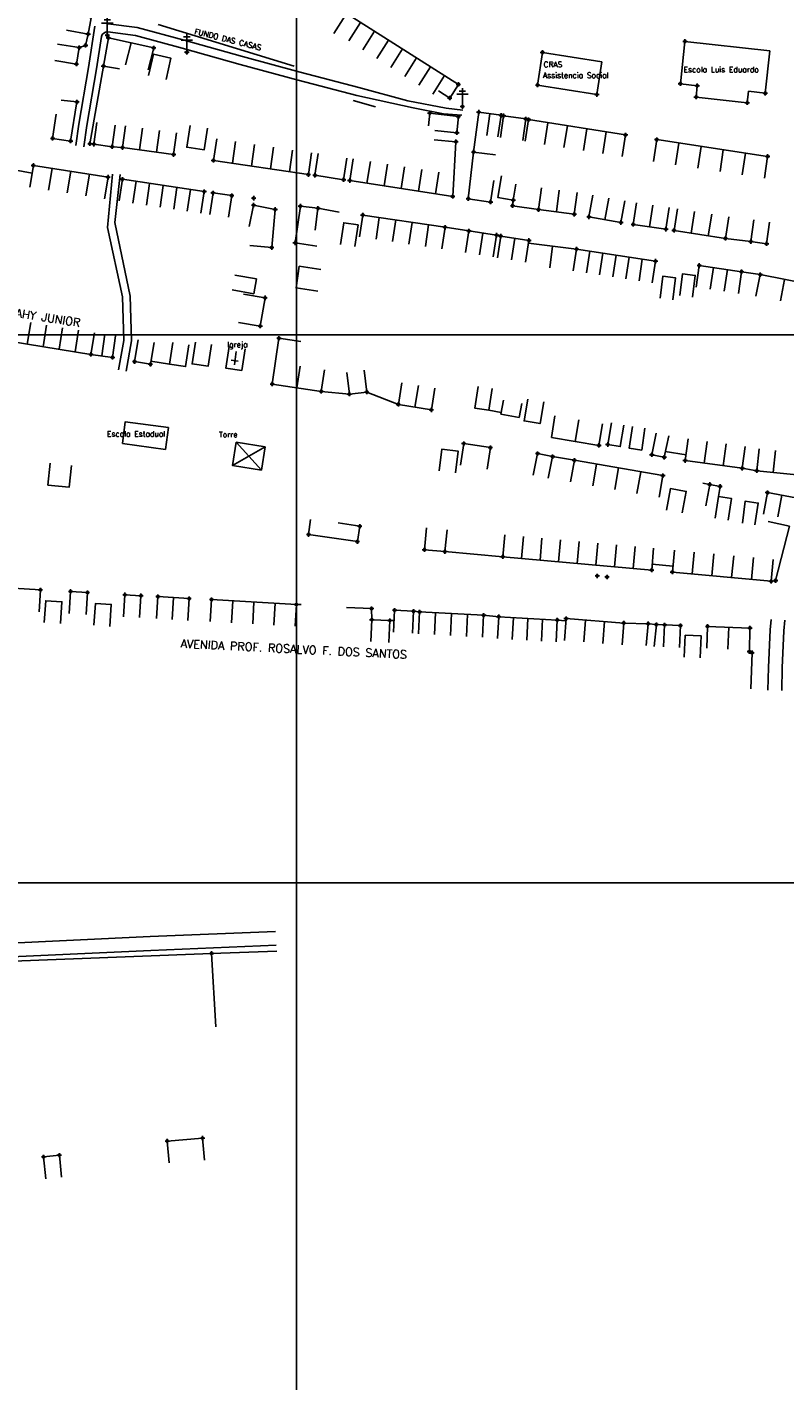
# Model space of a CAD drawing. Extents: x 539028 to 544996, y 8596245 to 8601028.
# Tile 16 of 32: x 541947 to 542224, y 8597381 to 8597875. Entities that reach past the tile are written whole.
import ezdxf
from ezdxf.enums import TextEntityAlignment as Align
from ezdxf.lldxf.tags import DXFTag

# ---------------------------------------------------------------- set-up
doc = ezdxf.new("R2010")
doc.units = 0
doc.header["$MEASUREMENT"] = 0
doc.header["$PDMODE"] = 34
doc.header["$PDSIZE"] = 0.8
for name, color, linetype in [('CASA', 2, 'Continuous'), ('CERCA', 9, 'CERCA_LINE'), ('CX', 7, 'Continuous'), ('ESTRADA_BARRO', 7, 'DASHED'), ('MALHA', 9, 'Continuous'), ('POSTE', 7, 'Continuous'), ('TEXTO', 2, 'Continuous'), ('TXT_NRUA', 2, 'Continuous')]:
    doc.layers.add(name, color=color, linetype=linetype)
doc.styles.add('GEOSIS', font='ROMANS.SHX')
doc.styles.get("Standard").update_dxf_attribs({"font": 'romans.shx'})
doc.linetypes.add('CERCA_LINE', pattern='A,0.5,-0.2,["X",Standard,S=0.1,R=0,X=-0.1,Y=-0.05],-0.25', length=0.95)
tags = doc.linetypes.add('DASHED', pattern=[0.75, 0.5, -0.25]).pattern_tags.tags
tags[6:7] = [DXFTag(74, 4), DXFTag(75, 0), DXFTag(340, '0'), DXFTag(46, 1.0), DXFTag(50, 0.0), DXFTag(44, 0.0), DXFTag(45, 0.0)]
tags[4:5] = [DXFTag(74, 4), DXFTag(75, 0), DXFTag(340, '0'), DXFTag(46, 1.0), DXFTag(50, 0.0), DXFTag(44, 0.0), DXFTag(45, 0.0)]

# ---------------------------------------------------------------- blocks, each defined once
blk = doc.blocks.new('C')
at = {"layer": 'CASA'}
blk.add_lwpolyline([(0, 0), (0, 8)], dxfattribs=at)
blk = doc.blocks.new('A$C094F77C8')
at = {"layer": 'POSTE'}
for p, q in [((1.17, 7), (4.08, 7)), ((2.62, 0), (2.62, 8.4)), ((0, 5.6), (5.25, 5.6))]:
    blk.add_line(p, q, dxfattribs=at)
blk = doc.blocks.new('A$C34DC2D19')
at = {"layer": 'POSTE', "xscale": 0.8, "yscale": 0.8, "zscale": 0.8}
blk.add_blockref('A$C094F77C8', (0, 0, 340.37), dxfattribs=at)

msp = doc.modelspace()

# ---------------------------------------------------------------- linework, layer by layer
at = {"layer": 'CASA'}
for p, q in [((542059.176, 8597873.011, 700.59), (542063.456, 8597879.771, 700.59)), ((541976.903, 8597871.477, 700), (541975.114, 8597861.173, 700)), ((541993.441, 8597867.786, 700), (541976.903, 8597871.477, 700)), ((541983.147, 8597861.6, 701.585), (541985.172, 8597869.632, 701.585)), ((542187.255, 8597870.172, 702.704), (542185.585, 8597854.725, 702.704)), ((541991.416, 8597859.755, 700), (541993.441, 8597867.786, 700)), ((542218.212, 8597866.686, 703.255), (542216.542, 8597851.239, 703.255)), ((541975.114, 8597861.173, 700), (541980.904, 8597860.111, 700)), ((542185.585, 8597854.725, 702.704), (542191.716, 8597853.998, 702.704)), ((542191.716, 8597853.998, 702.704), (542191.337, 8597849.858, 702.704)), ((542191.337, 8597849.858, 702.704), (542209.985, 8597847.752, 702.704)), ((542210.411, 8597851.965, 703.255), (542216.542, 8597851.239, 703.255)), ((542093.699, 8597839.303), (542094.161, 8597843.98)), ((542094.161, 8597843.98), (542104.579, 8597842.723)), ((542104.579, 8597842.723), (542104.021, 8597836.836)), ((542112.03, 8597844.35, 702.866), (542110.159, 8597829.769, 702.866)), ((542120.158, 8597843.194, 702.866), (542112.03, 8597844.35, 702.866)), ((542119.031, 8597835.273, 702.866), (542120.158, 8597843.194, 702.866)), ((542121.077, 8597842.992, 702.977), (542119.983, 8597835.067, 702.977)), ((542129.141, 8597841.879, 702.977), (542121.077, 8597842.992, 702.977)), ((542128.047, 8597833.954, 702.977), (542129.141, 8597841.879, 702.977)), ((542130.208, 8597841.612, 703.022), (542128.963, 8597833.71, 703.022)), ((542165.566, 8597836.041, 703.022), (542130.208, 8597841.612, 703.022)), ((541983.122, 8597839.35, 702.673), (541982.039, 8597831.424, 702.673)), ((542000.706, 8597828.875, 702.673), (542001.789, 8597836.801, 702.673)), ((542104.021, 8597836.836), (542096.057, 8597837.59)), ((542164.32, 8597828.139, 703.022), (542165.566, 8597836.041, 703.022)), ((541982.039, 8597831.424, 702.673), (542000.706, 8597828.875, 702.673)), ((542016.412, 8597834.626, 703.048), (542015.236, 8597826.713, 703.048)), ((542103.719, 8597833.536, 702.762), (542095.754, 8597834.29, 702.762)), ((542102.539, 8597813.582, 703.466), (542103.719, 8597833.536, 702.762)), ((542175.758, 8597826.39, 703.491), (542176.955, 8597834.3, 703.491)), ((542176.955, 8597834.3, 703.491), (542217.414, 8597828.181, 703.491)), ((541949.523, 8597824.893, 701.523), (541948.282, 8597816.99, 701.523)), ((541976.782, 8597820.613, 701.523), (541949.523, 8597824.893, 701.523)), ((542015.236, 8597826.713, 703.048), (542049.854, 8597821.567, 703.048)), ((542049.854, 8597821.567, 703.048), (542051.03, 8597829.48, 703.048)), ((542066.209, 8597827.304, 703.466), (542064.984, 8597819.398, 703.466)), ((542217.414, 8597828.181, 703.491), (542216.218, 8597820.271, 703.491)), ((541949.058, 8597822.132, 701.523), (541942.493, 8597823.239, 701.523)), ((541975.541, 8597812.71, 701.523), (541976.782, 8597820.613, 701.523)), ((541982.004, 8597819.842, 702.096), (541980.821, 8597811.93, 702.096)), ((542011.863, 8597815.374, 702.096), (541982.004, 8597819.842, 702.096)), ((542010.679, 8597807.462, 702.096), (542011.863, 8597815.374, 702.096)), ((542064.984, 8597819.398, 703.466), (542102.539, 8597813.582, 703.466)), ((542133.824, 8597808.78, 703.91), (542134.854, 8597816.713, 703.91)), ((542147.903, 8597815.018, 703.91), (542146.872, 8597807.085, 703.91)), ((542153.624, 8597814.008, 704.174), (542152.233, 8597806.13, 704.174)), ((542158.074, 8597805.099, 704.174), (542159.465, 8597812.977, 704.174)), ((542163.915, 8597804.067, 704.174), (542165.307, 8597811.945, 704.174)), ((542169.546, 8597811.278, 704.372), (542168.393, 8597803.362, 704.372)), ((542174.354, 8597802.494, 704.372), (542175.507, 8597810.41, 704.372)), ((542069.715, 8597806.804, 703.358), (542068.542, 8597798.89, 703.358)), ((542099.728, 8597802.353, 703.358), (542069.715, 8597806.804, 703.358)), ((542146.872, 8597807.085, 703.91), (542133.824, 8597808.78, 703.91)), ((542152.233, 8597806.13, 704.174), (542163.915, 8597804.067, 704.174)), ((542163.915, 8597804.067, 704.174), (542152.233, 8597806.13, 704.174)), ((542180.315, 8597801.626, 704.372), (542181.468, 8597809.542, 704.372)), ((542183.261, 8597801.193, 704.65), (542184.49, 8597809.098, 704.65)), ((542203.264, 8597806.18, 704.65), (542202.035, 8597798.275, 704.65)), ((542108.401, 8597801.004, 703.358), (542107.184, 8597793.097, 703.358)), ((542118.542, 8597799.443, 703.358), (542108.401, 8597801.004, 703.358)), ((542112.254, 8597792.317, 703.358), (542113.472, 8597800.224, 703.358)), ((542168.393, 8597803.362, 704.372), (542180.315, 8597801.626, 704.372)), ((542202.035, 8597798.275, 704.65), (542183.261, 8597801.193, 704.65)), ((542117.325, 8597791.536, 703.358), (542118.542, 8597799.443, 703.358)), ((542120.024, 8597799.117, 703.63), (542118.801, 8597791.211, 703.63)), ((542130.336, 8597797.522, 703.63), (542120.024, 8597799.117, 703.63)), ((542125.18, 8597798.319, 703.63), (542123.957, 8597790.413, 703.63)), ((542129.113, 8597789.616, 703.63), (542130.336, 8597797.522, 703.63)), ((542147.699, 8597794.365, 703.63), (542146.492, 8597786.456, 703.63)), ((542176.499, 8597789.97, 703.63), (542147.699, 8597794.365, 703.63)), ((542175.292, 8597782.061, 703.63), (542176.499, 8597789.97, 703.63)), ((542192.486, 8597788.385, 704.851), (542191.328, 8597780.469, 704.851)), ((542207.902, 8597786.13, 704.851), (542192.486, 8597788.385, 704.851)), ((542206.744, 8597778.214, 704.851), (542207.902, 8597786.13, 704.851)), ((542214.698, 8597785.057, 704.779), (542213.14, 8597777.211, 704.779)), ((542232.54, 8597781.514, 704.779), (542214.698, 8597785.057, 704.779)), ((541941.477, 8597760.602, 705.04), (541970.545, 8597755.925, 705.04)), ((541970.545, 8597755.925, 705.04), (541971.816, 8597763.823, 705.04)), ((541978.424, 8597754.832, 704.552), (541979.523, 8597762.756, 704.552)), ((542039.139, 8597761.832, 705.387), (542036.675, 8597745.127, 705.387)), ((542047.053, 8597760.665, 705.387), (542039.139, 8597761.832, 705.387)), ((541970.545, 8597755.925, 704.552), (541978.424, 8597754.832, 704.552)), ((542054.567, 8597742.423, 705.387), (542055.762, 8597750.333, 705.387)), ((542036.675, 8597745.127, 705.387), (542054.567, 8597742.423, 705.387)), ((542083.983, 8597745.582, 705.844), (542082.687, 8597737.688, 705.844)), ((542088.71, 8597736.699, 705.844), (542090.006, 8597744.593, 705.844)), ((542094.733, 8597735.71, 705.844), (542096.029, 8597743.605, 705.844)), ((542082.687, 8597737.688, 705.844), (542094.733, 8597735.71, 705.844)), ((542121.014, 8597739.252, 706.009), (542120.049, 8597734.143, 706.009)), ((542126.822, 8597732.864, 706.009), (542127.787, 8597737.974, 706.009)), ((542120.049, 8597734.143, 706.009), (542126.822, 8597732.864, 706.009)), ((542139.818, 8597733.508, 706.066), (542138.507, 8597725.616, 706.066)), ((542155.857, 8597722.734, 706.066), (542157.168, 8597730.626, 706.066)), ((542138.507, 8597725.616, 706.066), (542155.857, 8597722.734, 706.066)), ((542188.406, 8597725.132, 706.935), (542187.328, 8597717.205, 706.935)), ((542208.118, 8597714.377, 706.935), (542209.196, 8597722.304, 706.935)), ((542214.278, 8597721.454, 706.854), (542213.466, 8597713.496, 706.854)), ((542146.9, 8597717.299, 706.233), (542145.537, 8597709.416, 706.233)), ((542179.185, 8597711.72, 706.233), (542146.9, 8597717.299, 706.233)), ((542187.328, 8597717.205, 706.935), (542208.118, 8597714.377, 706.935)), ((542220.247, 8597720.845, 706.854), (542219.435, 8597712.887, 706.854)), ((542177.822, 8597703.837, 706.233), (542179.185, 8597711.72, 706.233)), ((542213.466, 8597713.496, 706.854), (542230.49, 8597711.759, 706.854)), ((542217.351, 8597705.511, 706.939), (542215.947, 8597697.635, 706.939)), ((542227.735, 8597703.659, 706.939), (542217.351, 8597705.511, 706.939)), ((542222.543, 8597704.585, 706.939), (542221.139, 8597696.709, 706.939)), ((542217.611, 8597694.955, 706.939), (542225.421, 8597693.223, 706.939)), ((542120.792, 8597682.104, 707.353), (542121.503, 8597690.073, 707.353)), ((542175.112, 8597677.257, 707.353), (542120.792, 8597682.104, 707.353)), ((542175.112, 8597677.257, 707.353), (542175.823, 8597685.225, 707.353)), ((542182.652, 8597676.528, 707.353), (542183.422, 8597684.491, 707.353)), ((542182.854, 8597678.618, 707.353), (542175.314, 8597679.347, 707.353)), ((542219.46, 8597681.095, 707.353), (542218.71, 8597673.131, 707.353)), ((541952.111, 8597670.005, 706.755), (541924.534, 8597671.686, 706.755)), ((542218.71, 8597673.131, 707.353), (542182.652, 8597676.528, 707.353)), ((541951.625, 8597662.02, 706.755), (541952.111, 8597670.005, 706.755)), ((541994.461, 8597659.557, 706.844), (541994.973, 8597667.541, 706.844)), ((541994.973, 8597667.541, 706.844), (542006.354, 8597666.81, 706.844)), ((542006.354, 8597666.81, 706.844), (542005.841, 8597658.826, 706.844)), ((542014.532, 8597666.463, 706.914), (542014.076, 8597658.476, 706.914)), ((542045.499, 8597664.695, 706.914), (542014.532, 8597666.463, 706.914)), ((542045.043, 8597656.708, 706.914), (542045.499, 8597664.695, 706.914)), ((542090.022, 8597653.979, 707.364), (542090.443, 8597661.968, 707.364)), ((542090.443, 8597661.968, 707.364), (542113.799, 8597660.737, 707.364)), ((542113.799, 8597660.737, 707.364), (542113.378, 8597652.748, 707.364)), ((542118.852, 8597652.238, 707.574), (542119.305, 8597660.225, 707.574)), ((542119.305, 8597660.225, 707.574), (542140.663, 8597659.014, 707.574)), ((542140.663, 8597659.014, 707.574), (542140.21, 8597651.027, 707.574)), ((542143.297, 8597651.542, 707.502), (542143.906, 8597659.518, 707.502)), ((542143.906, 8597659.518, 707.502), (542164.924, 8597657.914, 707.502)), ((542164.924, 8597657.914, 707.502), (542164.315, 8597649.937, 707.502)), ((542195.493, 8597656.699), (542195.175, 8597648.705)), ((542210.948, 8597656.084), (542195.493, 8597656.699)), ((542203.221, 8597656.392), (542202.903, 8597648.398)), ((542210.763, 8597647.47), (542210.948, 8597656.084))]:
    msp.add_line(p, q, dxfattribs=at)
for points, elevation in [([(541961.655, 8597874.237), (541969.531, 8597872.835), (541970.585, 8597878.756), (541962.709, 8597880.158)], 699.964), ([(542104.609, 8597854.453), (542063.831, 8597880.339)], 702.242), ([(542218.212, 8597866.686), (542187.255, 8597870.172)], 703.255), ([(541957.357, 8597863.179), (541965.251, 8597861.883), (541966.237, 8597867.889), (541958.342, 8597869.184)], 700.199), ([(542133.476, 8597854.229), (542135.284, 8597866.166)], 703.13), ([(542135.284, 8597866.166), (542156.898, 8597862.705)], 703.127), ([(542155.091, 8597850.769), (542156.898, 8597862.705)], 703.13), ([(542097.362, 8597852.121), (542101.461, 8597849.498), (542104.609, 8597854.453)], 702.242), ([(542133.476, 8597854.229), (542155.091, 8597850.769)], 703.13), ([(542209.985, 8597847.752), (542210.411, 8597851.965)], 702.704), ([(541957.874, 8597843.587), (541956.562, 8597834.772), (541963.141, 8597833.787), (541965.42, 8597848.054), (541959.727, 8597848.73)], 700.221), ([(541972.741, 8597840.562), (541971.643, 8597832.638), (541978.262, 8597831.721), (541979.36, 8597839.645)], 701.717), ([(542042.93, 8597822.596), (542044.106, 8597830.509)], 703.048), ([(542117.534, 8597819.433), (542116.329, 8597811.525), (542108.205, 8597812.763), (542110.159, 8597829.769), (542118.1, 8597828.799)], 703.563), ([(542053.483, 8597829.206), (542052.263, 8597821.3), (542062.722, 8597819.686), (542063.942, 8597827.592)], 703.194), ([(542124.625, 8597812.219), (542119.026, 8597813.162), (542120.355, 8597821.051)], 703.87), ([(542013.921, 8597806.97), (542015.077, 8597814.887), (542021.913, 8597813.888), (542020.758, 8597805.972)], 703.086), ([(542133.824, 8597808.78), (542124.358, 8597810.207), (542124.625, 8597812.219), (542125.55, 8597818.117)], 703.91), ([(542028.528, 8597795.644), (542036.496, 8597794.93), (542037.739, 8597808.809), (542029.86, 8597810.401), (542028.276, 8597802.56)], 703.262), ([(542045.043, 8597796.653), (542046.964, 8597810.049)], 703.637), ([(542052.355, 8597801.307), (542053.354, 8597809.244), (542046.964, 8597810.049)], 703.052), ([(542212.366, 8597805.02), (542211.273, 8597797.095), (542217.037, 8597796.3), (542218.13, 8597804.225)], 704.793), ([(542108.401, 8597801.004), (542099.728, 8597802.353), (542098.554, 8597794.439)], 703.358), ([(542045.043, 8597796.653), (542052.956, 8597795.476)], 703.637), ([(542130.183, 8597796.533), (542147.699, 8597794.365)], 703.63), ([(542054.468, 8597786.951), (542046.555, 8597788.128), (542045.379, 8597780.225), (542053.292, 8597779.048)], 704.273), ([(542024.405, 8597767.632), (542032.287, 8597766.265), (542034.078, 8597776.582), (542026.195, 8597777.95)], 704.879), ([(541987.754, 8597761.195), (541986.452, 8597753.302), (541992.257, 8597752.345), (541993.559, 8597760.238)], 704.931), ([(542063.857, 8597749.389), (542064.815, 8597741.447), (542071.171, 8597742.213), (542070.213, 8597750.156)], 705.505), ([(542111.812, 8597744.282), (542110.565, 8597736.38), (542115.674, 8597735.574), (542116.921, 8597743.476)], 705.915), ([(542115.674, 8597735.574), (542120.159, 8597734.727)], 705.915), ([(542160.433, 8597730.943), (542159.095, 8597723.055), (542163.661, 8597722.281), (542164.999, 8597730.168)], 706.436), ([(542168.06, 8597729.627), (542166.919, 8597721.709), (542171.503, 8597721.048), (542172.644, 8597728.967)], 706.436), ([(542176.779, 8597727.182), (542175.163, 8597719.347), (542179.699, 8597718.411), (542181.315, 8597726.246)], 706.571), ([(542115.034, 8597714.011), (542116.248, 8597721.918), (542106.568, 8597723.405), (542105.354, 8597715.498)], 706.163), ([(542137.364, 8597710.814), (542138.959, 8597718.653), (542133.489, 8597719.766), (542131.894, 8597711.926)], 706.246), ([(542187.655, 8597719.279), (542180.026, 8597720.485)], 706.646), ([(542060.724, 8597694.474), (542068.625, 8597693.217), (542067.736, 8597687.631), (542049.957, 8597690.206), (542050.649, 8597695.653)], 706.17), ([(542100.443, 8597691.917), (542099.669, 8597683.955), (542092.21, 8597684.68), (542092.984, 8597692.642)], 706.692), ([(541962.606, 8597661.44), (541963.115, 8597669.424), (541969.266, 8597669.031), (541968.757, 8597661.047)], 707.234), ([(541982.455, 8597660.232), (541982.939, 8597668.217), (541988.782, 8597667.863), (541988.297, 8597659.878)], 707.078), ([(542080.882, 8597654.594), (542081.321, 8597662.582), (542088.241, 8597662.202), (542087.802, 8597654.214)], 707.299), ([(542072.642, 8597651.136), (542073.012, 8597659.127), (542079.562, 8597658.824), (542079.192, 8597650.832)], 707.553), ([(542173.062, 8597649.683), (542173.817, 8597657.647), (542176.811, 8597657.363), (542176.056, 8597649.399)], 707.783), ([(542179.448, 8597649.239), (542179.829, 8597657.23), (542185.595, 8597656.955), (542185.214, 8597648.964)], 707.754), ([(541999.024, 8597460.89), (541998.363, 8597468.863), (542011.25, 8597469.932), (542011.912, 8597461.96)], 710.784), ([(541954.063, 8597455.151), (541953.241, 8597463.109), (541959.018, 8597463.706), (541959.841, 8597455.748)], 710.561)]:
    msp.add_lwpolyline(points, dxfattribs=dict(at, elevation=elevation))
for points in [[(541991.55, 8597857.679), (541993.336, 8597865.477), (541999.742, 8597864.01), (541997.956, 8597856.212)], [(542006.723, 8597839.42), (542005.508, 8597831.513), (542011.845, 8597830.539), (542013.061, 8597838.446)], [(542061.571, 8597796.052), (542062.756, 8597803.964), (542068.003, 8597803.177), (542066.818, 8597795.266)], [(542185.365, 8597777.418), (542186.356, 8597785.356), (542190.994, 8597784.777), (542190.003, 8597776.839)], [(542023.049, 8597784.914), (542030.919, 8597783.482), (542029.939, 8597778.093), (542022.068, 8597779.525)], [(542178.177, 8597776.491), (542179.168, 8597784.43), (542183.806, 8597783.851), (542182.814, 8597775.912)], [(542000.415, 8597760.265), (541999.216, 8597752.355), (542005.053, 8597751.47), (542006.252, 8597759.38)], [(542008.639, 8597760.381), (542007.44, 8597752.471), (542013.277, 8597751.586), (542014.476, 8597759.495)], [(542020.917, 8597758.876), (542019.717, 8597750.966), (542025.555, 8597750.081), (542026.754, 8597757.991)], [(542022.882, 8597752.072), (542023.526, 8597756.977)], [(542021.724, 8597753.808), (542024.214, 8597753.456)], [(542129.917, 8597739.565), (542128.582, 8597731.678), (542134.406, 8597730.692), (542135.741, 8597738.579)], [(541982.011, 8597723.407), (541983.085, 8597731.334), (541998.794, 8597729.206), (541997.72, 8597721.278), (541982.011, 8597723.407)], [(542103.54, 8597712.688), (542104.557, 8597720.624), (542098.598, 8597721.387), (542097.581, 8597713.452)], [(541955.674, 8597716.199), (541954.852, 8597708.241), (541962.573, 8597707.443), (541963.396, 8597715.401)], [(542180.478, 8597699.135), (542181.926, 8597707.003), (542187.732, 8597705.934), (542186.284, 8597698.067)], [(542199.496, 8597704.102), (542200.069, 8597707.769), (542196.296, 8597708.484), (542194.806, 8597700.624)], [(542202.96, 8597695.441), (542204.233, 8597703.339), (542199.496, 8597704.102), (542198.224, 8597696.204)], [(542208.205, 8597694.331), (542209.275, 8597702.423), (542214.011, 8597701.66), (542212.738, 8597693.762)], [(541953.502, 8597658.077), (541954.034, 8597666.059), (541959.959, 8597665.665), (541959.427, 8597657.682)], [(541971.654, 8597657.092), (541972.204, 8597665.073), (541977.932, 8597664.678), (541977.382, 8597656.697)], [(542186.969, 8597645.48), (542187.341, 8597653.472), (542193.199, 8597653.199), (542192.827, 8597645.208)]]:
    msp.add_lwpolyline(points, dxfattribs=at)
at = {"layer": 'CASA', "color": 7, "elevation": 705.588}
msp.add_lwpolyline([(542023.504, 8597723.897), (542034.082, 8597722.19), (542032.716, 8597713.728), (542022.139, 8597715.436)], close=True, dxfattribs=at)
for points in [[(542034.082, 8597722.19), (542022.139, 8597715.436)], [(542023.504, 8597723.897), (542032.716, 8597713.728)]]:
    msp.add_lwpolyline(points, dxfattribs=at)
at = {"layer": 'CASA'}
for p in [(541969.531, 8597872.835, 700.077), (541976.903, 8597871.477, 699.954), (542187.255, 8597870.172, 702.704), (541966.237, 8597867.889, 700.199), (541993.441, 8597867.786, 698.415), (542135.284, 8597866.166, 703.127), (541965.251, 8597861.883, 700.107), (541975.114, 8597861.173, 700.079), (542104.609, 8597854.453, 702.242), (542133.476, 8597854.229, 703.13), (542185.585, 8597854.725, 702.967), (542191.716, 8597853.998, 703.385), (542101.461, 8597849.498, 702.335), (542155.091, 8597850.769, 703.178), (542191.337, 8597849.858, 703.247), (542216.542, 8597851.239, 703.255), (541965.42, 8597848.054, 700.221), (542094.161, 8597843.98, 702.538), (542112.03, 8597844.35, 702.866), (542209.985, 8597847.752, 703.508), (542104.579, 8597842.723, 702.636), (542120.158, 8597843.194, 702.938), (542121.077, 8597842.992, 702.977), (542129.141, 8597841.879, 703.027), (542130.208, 8597841.612, 703.022), (541956.562, 8597834.772, 701.211), (542104.021, 8597836.836, 702.571), (542165.566, 8597836.041, 703.333), (542176.955, 8597834.3, 703.491), (541963.141, 8597833.787, 701.28), (541971.643, 8597832.638, 701.557), (541978.262, 8597831.721, 701.717), (541982.039, 8597831.424, 701.864), (542103.719, 8597833.536, 702.762), (542110.159, 8597829.769, 703.052), (541949.523, 8597824.893, 701.523), (542000.706, 8597828.875, 702.673), (542015.236, 8597826.713, 702.829), (542217.414, 8597828.181, 703.948), (541976.782, 8597820.613, 701.788), (541982.004, 8597819.842, 702.096), (542049.854, 8597821.567, 703.048), (542052.263, 8597821.3, 703.14), (542062.722, 8597819.686, 703.194), (542064.984, 8597819.398, 703.144), (542011.863, 8597815.374, 703.004), (542015.077, 8597814.887, 703.086), (542021.913, 8597813.888, 703.175), (542029.86, 8597810.401, 703.262), (542046.964, 8597810.049, 703.052), (542053.354, 8597809.244, 703.376), (542102.539, 8597813.582, 703.466), (542108.205, 8597812.763, 703.403), (542116.329, 8597811.525, 703.563), (542124.358, 8597810.207, 703.942), (542124.625, 8597812.219, 703.87), (542037.739, 8597808.809, 703.094), (542069.715, 8597806.804, 703.358), (542133.824, 8597808.78, 704.125), (542146.872, 8597807.085, 703.91), (542152.233, 8597806.13, 703.876), (542099.728, 8597802.353, 703.576), (542108.401, 8597801.004, 703.647), (542118.542, 8597799.443, 703.658), (542163.915, 8597804.067, 704.174), (542168.393, 8597803.362, 704.175), (542180.315, 8597801.626, 704.372), (542183.261, 8597801.193, 704.366), (542036.496, 8597794.93, 703.773), (542045.043, 8597796.653, 703.637), (542120.024, 8597799.117, 703.63), (542130.336, 8597797.522, 704.146), (542147.699, 8597794.365, 704.374), (542202.035, 8597798.275, 704.65), (542211.273, 8597797.095, 704.822), (542217.037, 8597796.3, 704.793), (542176.499, 8597789.97, 704.728), (542192.486, 8597788.385, 704.851), (542207.902, 8597786.13, 704.806), (542214.698, 8597785.057, 704.779), (542034.078, 8597776.582, 704.879), (542032.287, 8597766.265, 704.992), (542039.139, 8597761.832, 705.068), (541970.545, 8597755.925, 705.04), (541978.424, 8597754.832, 704.552), (541986.452, 8597753.302, 705.449), (541992.257, 8597752.345, 704.931), (542036.675, 8597745.127, 705.252), (542054.567, 8597742.423, 705.387), (542064.815, 8597741.447, 705.46), (542071.171, 8597742.213, 705.505), (542082.687, 8597737.688, 705.823), (542094.733, 8597735.71, 705.844), (542155.857, 8597722.734, 706.066), (542159.095, 8597723.055, 706.117), (542133.489, 8597719.766, 706.246), (542138.959, 8597718.653, 706.026), (542146.9, 8597717.299, 706.233), (542175.163, 8597719.347, 706.251), (542179.699, 8597718.411, 706.571), (542187.328, 8597717.205, 706.646), (542179.185, 8597711.72, 706.593), (542208.118, 8597714.377, 706.935), (542213.466, 8597713.496, 706.909), (542196.296, 8597708.484, 706.92), (542200.069, 8597707.769, 706.874), (542217.351, 8597705.511, 706.939), (542068.625, 8597693.217, 706.17), (542049.957, 8597690.206, 706.396), (542067.736, 8597687.631, 706.344), (542092.21, 8597684.68, 706.723), (542099.669, 8597683.955, 706.692), (542120.792, 8597682.104, 707.239), (542175.112, 8597677.257, 707.498), (542182.652, 8597676.528, 707.543), (542218.71, 8597673.131, 707.353), (541952.111, 8597670.005, 707.274), (541963.115, 8597669.424, 707.234), (541969.266, 8597669.031, 707.102), (541982.939, 8597668.217, 707.078), (541988.782, 8597667.863, 707.137), (541994.973, 8597667.541, 706.844), (542006.354, 8597666.81, 706.969), (542014.532, 8597666.463, 706.914), (542045.499, 8597664.695, 706.915), (542081.321, 8597662.582, 707.299), (542088.241, 8597662.202, 707.31), (542090.443, 8597661.968, 707.364), (542073.012, 8597659.127, 707.553), (542079.562, 8597658.824, 707.683), (542113.799, 8597660.737, 707.364), (542119.305, 8597660.225, 707.574), (542140.663, 8597659.014, 707.609), (542143.906, 8597659.518, 707.502), (542164.924, 8597657.914, 707.639), (542173.817, 8597657.647, 707.783), (542176.811, 8597657.363, 707.815), (542179.829, 8597657.23, 707.754), (542185.595, 8597656.955, 707.759), (542195.493, 8597656.699, 707.619), (542210.948, 8597656.084, 707.675), (542210.763, 8597647.47, 708.074), (541998.363, 8597468.863, 710.784), (542011.25, 8597469.932, 710.401), (541959.018, 8597463.706, 710.596), (541953.241, 8597463.109, 710.561)]:
    msp.add_point(p, dxfattribs=at)
at = {"layer": 'CERCA'}
msp.add_line((542047.225, 8597664.646, 706.915), (542045.499, 8597664.695, 706.915), dxfattribs=at)
for points, elevation in [([(541995.115, 8597876.362), (542044.732, 8597861.089)], 700.049), ([(541966.237, 8597867.889), (541968.598, 8597868.692), (541969.531, 8597872.835)], 700.199), ([(541971.643, 8597832.638), (541970.156, 8597832.803), (541975.114, 8597861.173)], 701.557), ([(542066.199, 8597848.548), (542074.384, 8597846.269)], 700.41), ([(541978.262, 8597831.721), (541982.039, 8597831.424)], 701.717), ([(542053.354, 8597809.244), (542061.093, 8597807.887)], 703.052), ([(542202.035, 8597798.275), (542211.273, 8597797.095)], 704.65), ([(542207.902, 8597786.13), (542214.698, 8597785.057)], 704.806), ([(542064.815, 8597741.447), (542054.567, 8597742.423)], 705.46), ([(542082.687, 8597737.688), (542071.171, 8597742.213)], 705.823), ([(542138.959, 8597718.653), (542146.9, 8597717.299)], 706.026), ([(542208.118, 8597714.377), (542213.466, 8597713.496)], 706.935), ([(542193.814, 8597708.972), (542196.296, 8597708.484)], 706.233), ([(542225.421, 8597693.223), (542220.315, 8597673.372), (542218.71, 8597673.131)], 707.072), ([(542099.669, 8597683.955), (542120.792, 8597682.104)], 706.692), ([(542073.012, 8597659.127), (542072.906, 8597663.186), (542063.809, 8597663.608)], 707.077), ([(542088.241, 8597662.202), (542090.443, 8597661.968)], 707.299), ([(542079.562, 8597658.824), (542081.115, 8597658.838)], 707.553), ([(542113.799, 8597660.737), (542119.305, 8597660.225)], 707.364), ([(542140.663, 8597659.014), (542143.846, 8597658.74)], 707.574), ([(542164.924, 8597657.914), (542173.817, 8597657.647)], 707.502), ([(542176.811, 8597657.363), (542179.829, 8597657.23)], 707.783), ([(541890.174, 8597491.683), (541885.336, 8597532.288), (542014.553, 8597537.34), (542038.317, 8597538.193)], 709.998), ([(542014.553, 8597537.34), (542016.146, 8597510.5)], 709.206)]:
    msp.add_lwpolyline(points, dxfattribs=dict(at, elevation=elevation))
for points in [[(541999.216, 8597752.355), (541992.441, 8597753.462)], [(542211.317, 8597633.87), (542211.741, 8597647.05), (542210.763, 8597647.47)]]:
    msp.add_lwpolyline(points, dxfattribs=at)
for p in [(541968.598, 8597868.692, 700.125), (541970.156, 8597832.803, 701.462), (542029.912, 8597812.944, 703.067), (542106.568, 8597723.405, 706.163), (542116.248, 8597721.918, 705.887), (542220.315, 8597673.372, 707.397), (542072.906, 8597663.186, 707.321), (542211.741, 8597647.05, 708.089), (542014.553, 8597537.34, 709.206)]:
    msp.add_point(p, dxfattribs=at)
at = {"layer": 'CX'}
for p in [(542155.24, 8597675.124, 707.335), (542158.818, 8597674.729, 707.351)]:
    msp.add_point(p, dxfattribs=at)
at = {"layer": 'ESTRADA_BARRO'}
for p, q in [((541971.965, 8597875.677), (541969.633, 8597860.608)), ((541976.816, 8597876.605), (541987.407, 8597875.209)), ((541987.407, 8597875.209), (542004.576, 8597870.572)), ((541974.42, 8597871.923), (541972.594, 8597860.126)), ((541976.657, 8597873.6), (541986.818, 8597872.261)), ((541986.818, 8597872.261), (542003.782, 8597867.679)), ((542004.576, 8597870.572), (542025.785, 8597864.656)), ((542003.782, 8597867.679), (542024.991, 8597861.763)), ((542025.785, 8597864.656), (542046.888, 8597858.965)), ((541969.633, 8597860.608), (541966.1, 8597839.904)), ((541972.594, 8597860.126), (541969.065, 8597839.442)), ((542024.991, 8597861.763), (542046.114, 8597856.067)), ((542046.114, 8597856.067), (542067.564, 8597850.392)), ((542046.888, 8597858.965), (542068.269, 8597853.308)), ((542067.564, 8597850.392), (542088.045, 8597845.906)), ((542068.269, 8597853.308), (542086.103, 8597848.512)), ((542086.103, 8597848.512), (542100.185, 8597845.775)), ((542088.045, 8597845.906), (542099.149, 8597843.776)), ((542100.185, 8597845.775), (542106.193, 8597845.088)), ((541966.1, 8597839.904), (541965.001, 8597832.124)), ((542099.149, 8597843.776), (542105.864, 8597843.193)), ((541969.065, 8597839.442), (541967.971, 8597831.697)), ((541992.099, 8597543.463), (541867.493, 8597537.609)), ((541992.333, 8597538.469), (541867.562, 8597532.607))]:
    msp.add_line(p, q, dxfattribs=at)
for points in [[(541980.637, 8597750.351), (541982.56, 8597761.056), (541982.01, 8597776.975), (541976.542, 8597802.269), (541978.389, 8597821.667)], [(541983.393, 8597749.856), (541985.368, 8597760.854), (541984.804, 8597777.21), (541979.306, 8597804.064), (541981.186, 8597821.55)], [(542217.536, 8597633.37), (542217.683, 8597641.675), (542218.358, 8597655.406), (542218.678, 8597659.242)], [(542222.535, 8597633.281), (542222.681, 8597641.508), (542223.347, 8597655.076), (542223.668, 8597658.916)], [(541992.099, 8597543.463), (542037.921, 8597545.314)], [(541992.333, 8597538.469), (542038.156, 8597540.32)]]:
    msp.add_lwpolyline(points, dxfattribs=at)
msp.add_arc((541976.396, 8597871.617), 2, 82.49178, 171.20121, dxfattribs=at)
at = {"layer": 'MALHA'}
for p, q in [((542045.513, 8601028.275), (542045.513, 8596264.109)), ((539050.307, 8597763.105), (544995.7, 8597763.105)), ((539050.307, 8597563.105), (544995.7, 8597563.105))]:
    msp.add_line(p, q, dxfattribs=at)
at = {"layer": 'POSTE'}
for p in [(541976.498, 8597872.38, 699.675), (542005.527, 8597866.188, 700.526), (542106.081, 8597846.389, 702.327)]:
    msp.add_point(p, dxfattribs=at)

# ---------------------------------------------------------------- block references
at = {"layer": 'CASA'}
for p, rotation in [((542068.929, 8597877.103, 702.242), 147.5922666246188), ((542074.026, 8597873.867, 702.242), 147.5922666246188), ((542079.123, 8597870.632, 702.242), 147.5922666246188), ((542084.22, 8597867.396, 702.242), 147.5922666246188), ((542089.317, 8597864.16, 702.242), 147.5922666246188), ((542094.415, 8597860.924, 702.242), 147.5922666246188), ((542099.512, 8597857.689, 702.242), 147.5922666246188), ((542116.094, 8597843.772, 702.866), 171.9037519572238), ((542137.28, 8597840.498, 703.022), 171.046130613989), ((541988.262, 8597830.574, 702.673), 352.2228222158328), ((541994.484, 8597829.724, 702.673), 352.2228222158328), ((542144.351, 8597839.384, 703.022), 171.046130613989), ((542151.423, 8597838.27, 703.022), 171.046130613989), ((542158.494, 8597837.155, 703.022), 171.046130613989), ((542022.159, 8597825.684, 703.048), 351.5443311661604), ((542029.083, 8597824.655, 703.048), 351.5443311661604), ((542036.006, 8597823.626, 703.048), 351.5443311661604), ((542183.85, 8597825.166, 703.491), 351.39989489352), ((542191.942, 8597823.943, 703.491), 351.39989489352), ((542200.034, 8597822.719, 703.491), 351.39989489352), ((542071.243, 8597818.429, 703.466), 351.1953204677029), ((542077.502, 8597817.459, 703.466), 351.1953204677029), ((542208.126, 8597821.495, 703.491), 351.39989489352), ((541956.338, 8597823.823, 701.523), 171.0764371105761), ((541963.153, 8597822.753, 701.523), 171.0764371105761), ((541969.967, 8597821.683, 701.523), 171.0764371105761), ((542083.761, 8597816.49, 703.466), 351.1953204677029), ((542090.02, 8597815.52, 703.466), 351.1953204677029), ((542096.28, 8597814.551, 703.466), 351.1953204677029), ((541986.981, 8597819.097, 702.096), 171.4896725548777), ((541991.957, 8597818.353, 702.096), 171.4896725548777), ((541996.934, 8597817.608, 702.096), 171.4896725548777), ((542001.91, 8597816.864, 702.096), 171.4896725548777), ((542006.887, 8597816.119, 702.096), 171.4896725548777), ((542141.379, 8597815.866, 703.91), 172.5979715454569), ((542075.718, 8597805.913, 703.358), 171.5648047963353), ((542081.72, 8597805.023, 703.358), 171.5648047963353), ((542190.748, 8597808.125, 704.65), 171.165542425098), ((542197.006, 8597807.152, 704.65), 171.165542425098), ((542087.723, 8597804.133, 703.358), 171.5648047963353), ((542093.725, 8597803.243, 703.358), 171.5648047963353), ((542137.958, 8597787.51, 703.63), 352.9416800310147), ((542152.499, 8597793.632, 703.63), 171.3232770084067), ((542157.299, 8597792.9, 703.63), 171.3232770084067), ((542162.099, 8597792.167, 703.63), 171.3232770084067), ((542166.899, 8597791.435, 703.63), 171.3232770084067), ((542171.699, 8597790.702, 703.63), 171.3232770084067), ((542197.625, 8597787.633, 704.851), 171.6792842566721), ((542202.763, 8597786.882, 704.851), 171.6792842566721), ((542223.619, 8597783.285, 704.779), 168.7656173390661), ((541947.291, 8597759.666, 705.04), 350.8596914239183), ((541953.104, 8597758.731, 705.04), 350.8596914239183), ((541958.918, 8597757.796, 705.04), 350.8596914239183), ((541964.731, 8597756.86, 705.04), 350.8596914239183), ((541974.484, 8597755.378, 704.552), 352.1025683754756), ((542045.621, 8597743.775, 705.387), 351.4069681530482), ((542147.182, 8597724.175, 706.066), 350.5675628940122), ((542194.258, 8597716.262, 706.935), 352.2531096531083), ((542201.188, 8597715.32, 706.935), 352.2531096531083), ((542154.971, 8597715.904, 706.233), 170.1951241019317), ((542163.042, 8597714.51, 706.233), 170.1951241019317), ((542171.113, 8597713.115, 706.233), 170.1951241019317), ((542128.293, 8597689.467, 707.353), 174.9002509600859), ((542135.083, 8597688.861, 707.353), 174.9002509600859), ((542141.873, 8597688.255, 707.353), 174.9002509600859), ((542148.663, 8597687.649, 707.353), 174.9002509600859), ((542155.453, 8597687.043, 707.353), 174.9002509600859), ((542162.243, 8597686.437, 707.353), 174.9002509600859), ((542169.033, 8597685.831, 707.353), 174.9002509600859), ((542190.614, 8597683.813, 707.353), 174.6177133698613), ((542197.825, 8597683.134, 707.353), 174.6177133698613), ((542205.037, 8597682.454, 707.353), 174.6177133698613), ((542212.248, 8597681.775, 707.353), 174.6177133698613), ((542000.151, 8597659.192, 706.844), 356.325385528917), ((542022.273, 8597666.021, 706.914), 176.7329948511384), ((542030.015, 8597665.579, 706.914), 176.7329948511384), ((542037.757, 8597665.137, 706.914), 176.7329948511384), ((542095.861, 8597653.671, 707.364), 356.9832468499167), ((542101.7, 8597653.363, 707.364), 356.9832468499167), ((542107.539, 8597653.056, 707.364), 356.9832468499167), ((542124.191, 8597651.935, 707.574), 356.7548153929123), ((542129.531, 8597651.632, 707.574), 356.7548153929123), ((542134.87, 8597651.329, 707.574), 356.7548153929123), ((542150.303, 8597651.007, 707.502), 355.6334202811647), ((542157.309, 8597650.472, 707.502), 355.6334202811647)]:
    msp.add_blockref('C', p, dxfattribs=dict(at, rotation=rotation))
at = {"layer": 'POSTE'}
for p in [(541974.398, 8597872.38, 359.301), (542003.427, 8597866.188, 360.152), (542103.981, 8597846.389, 361.952)]:
    msp.add_blockref('A$C34DC2D19', p, dxfattribs=at)

# ---------------------------------------------------------------- texts
at = {"layer": 'TEXTO', "style": 'GEOSIS'}
for s, p in [('CRAS', (542135.661, 8597860.149)), ('Escola Luis Eduardo', (542186.747, 8597858.283)), ('Assistencia Social', (542135.441, 8597856.19)), ('Igreja', (542020.263, 8597757.942)), ('Escola Estadual', (541976.383, 8597725.331)), ('Torre', (542017.251, 8597725.11))]:
    msp.add_text(s, height=2, dxfattribs=at).set_placement(p, align=Align.BOTTOM_LEFT)
at = {"layer": 'TXT_NRUA', "style": 'GEOSIS'}
for s, height, rotation, p in [('FUNDO DAS CASAS', 2, 345.89877, (542007.916, 8597872.356)), ('RUA JUTAHY JUNIOR', 3, 351.18892, (541926.136, 8597771.312, 704.659)), ('AVENIDA PROF. ROSALVO F. DOS SANTOS', 3, 357.16741, (542003.152, 8597648.068))]:
    msp.add_text(s, height=height, rotation=rotation, dxfattribs=at).set_placement(p, align=Align.BOTTOM_LEFT)

doc.saveas('drawing.dxf')
